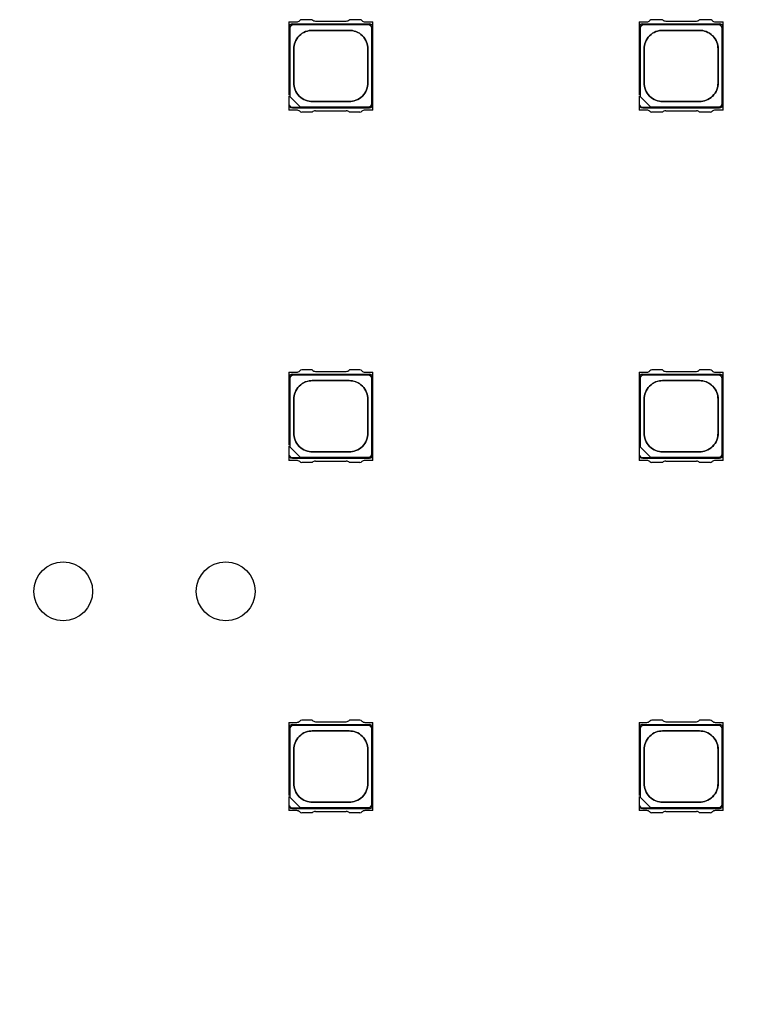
# Model space of a CAD drawing. Header units: millimetres. Extents: x 16 to 406, y 5 to 285.
# Tile 9 of 20: x 136 to 162, y 177 to 212. Entities that reach past the tile are written whole.
import ezdxf
from ezdxf.enums import TextEntityAlignment as Align

# ---------------------------------------------------------------- set-up
doc = ezdxf.new("R2010")
doc.units = ezdxf.units.MM
doc.layers.add('Default', color=7, linetype='Continuous')
doc.layers.add('RECLED_223X50MM_', color=7, linetype='Continuous')
doc.styles.add('SEACAD_Arial', font='arial.ttf')
doc.dimstyles.new('ISO', dxfattribs={"dimtxt": 3.5, "dimasz": 3.5, "dimexe": 1.75, "dimexo": 0, "dimgap": 0.875, "dimtad": 1, "dimtxsty": 'SEACAD_Arial', "dimblk1": '_SE_FILLED', "dimblk2": '_SE_FILLED', "dimsah": 1, "dimcen": 1.75, "dimadec": 0, "dimazin": 0, "dimtfac": 0.5, "dimtdec": 3, "dimtmove": 0, "dimatfit": 3, "dimfxl": 1, "dimarcsym": 0})

# ---------------------------------------------------------------- blocks, each defined once
blk = doc.blocks.new('SE')
at = {"layer": 'RECLED_223X50MM_', "color": 7, "linetype": 'Continuous'}
for p, q in [((145.126, 211.691), (145.126, 211.486)), ((145.126, 211.691), (145.408, 211.691)), ((145.256, 211.616), (147.996, 211.616)), ((147.961, 211.581), (145.291, 211.581)), ((145.964, 211.766), (145.587, 211.766)), ((146.076, 211.716), (147.176, 211.716)), ((147.666, 211.766), (147.288, 211.766)), ((147.844, 211.691), (148.126, 211.691)), ((148.126, 211.486), (148.126, 211.691)), ((157.626, 211.691), (157.626, 211.486)), ((157.626, 211.691), (157.908, 211.691)), ((157.756, 211.616), (160.496, 211.616)), ((160.461, 211.581), (157.791, 211.581)), ((158.464, 211.766), (158.087, 211.766)), ((158.576, 211.716), (159.676, 211.716)), ((160.166, 211.766), (159.788, 211.766)), ((160.344, 211.691), (160.626, 211.691)), ((160.626, 211.486), (160.626, 211.691)), ((145.126, 211.486), (145.126, 209.084)), ((145.161, 211.451), (145.161, 209.026)), ((148.091, 208.781), (148.091, 211.451)), ((148.126, 208.746), (148.126, 211.486)), ((157.626, 211.486), (157.626, 209.084)), ((157.661, 211.451), (157.661, 209.026)), ((160.591, 208.781), (160.591, 211.451)), ((160.626, 208.746), (160.626, 211.486)), ((145.126, 208.815), (145.126, 208.746)), ((145.126, 208.746), (145.126, 208.541)), ((145.161, 209.026), (145.14, 209.047)), ((145.536, 208.651), (145.161, 209.026)), ((148.126, 208.541), (148.126, 208.746)), ((157.626, 208.815), (157.626, 208.746)), ((157.626, 208.746), (157.626, 208.541)), ((157.661, 209.026), (157.64, 209.047)), ((158.036, 208.651), (157.661, 209.026)), ((160.626, 208.541), (160.626, 208.746)), ((145.408, 208.541), (145.126, 208.541)), ((145.255, 208.616), (148, 208.616)), ((145.536, 208.651), (147.961, 208.651)), ((145.557, 208.63), (145.536, 208.651)), ((145.964, 208.466), (145.587, 208.466)), ((146.076, 208.516), (147.176, 208.516)), ((147.666, 208.466), (147.288, 208.466)), ((148.126, 208.541), (147.844, 208.541)), ((157.908, 208.541), (157.626, 208.541)), ((157.755, 208.616), (160.5, 208.616)), ((158.036, 208.651), (160.461, 208.651)), ((158.057, 208.63), (158.036, 208.651)), ((158.464, 208.466), (158.087, 208.466)), ((158.576, 208.516), (159.676, 208.516)), ((160.166, 208.466), (159.788, 208.466)), ((160.626, 208.541), (160.344, 208.541)), ((145.964, 199.266), (145.587, 199.266)), ((146.076, 199.216), (147.176, 199.216)), ((147.666, 199.266), (147.288, 199.266)), ((158.464, 199.266), (158.087, 199.266)), ((158.576, 199.216), (159.676, 199.216)), ((160.166, 199.266), (159.788, 199.266)), ((145.126, 199.191), (145.126, 198.986)), ((145.126, 199.191), (145.408, 199.191)), ((145.126, 198.986), (145.126, 196.584)), ((145.161, 198.951), (145.161, 196.526)), ((145.256, 199.116), (147.996, 199.116)), ((147.961, 199.081), (145.291, 199.081)), ((147.844, 199.191), (148.126, 199.191)), ((148.091, 196.281), (148.091, 198.951)), ((148.126, 198.986), (148.126, 199.191)), ((148.126, 196.246), (148.126, 198.986)), ((157.626, 199.191), (157.626, 198.986)), ((157.626, 199.191), (157.908, 199.191)), ((157.626, 198.986), (157.626, 196.246)), ((157.661, 198.951), (157.661, 196.526)), ((157.756, 199.116), (160.496, 199.116)), ((160.461, 199.081), (157.791, 199.081)), ((160.344, 199.191), (160.626, 199.191)), ((160.591, 196.281), (160.591, 198.951)), ((160.626, 198.986), (160.626, 199.191)), ((160.626, 196.246), (160.626, 198.986)), ((145.161, 196.526), (145.14, 196.547)), ((145.536, 196.151), (145.161, 196.526)), ((157.661, 196.526), (157.64, 196.547)), ((158.036, 196.151), (157.661, 196.526)), ((145.126, 196.315), (145.126, 196.246)), ((145.126, 196.246), (145.126, 196.041)), ((145.255, 196.116), (148, 196.116)), ((145.536, 196.151), (147.961, 196.151)), ((145.557, 196.13), (145.536, 196.151)), ((148.126, 196.041), (148.126, 196.246)), ((157.626, 196.246), (157.626, 196.041)), ((157.755, 196.116), (160.5, 196.116)), ((158.036, 196.151), (160.461, 196.151)), ((158.057, 196.13), (158.036, 196.151)), ((160.626, 196.041), (160.626, 196.246)), ((145.408, 196.041), (145.126, 196.041)), ((145.964, 195.966), (145.587, 195.966)), ((146.076, 196.016), (147.176, 196.016)), ((147.666, 195.966), (147.288, 195.966)), ((148.126, 196.041), (147.844, 196.041)), ((157.908, 196.041), (157.626, 196.041)), ((158.464, 195.966), (158.087, 195.966)), ((158.576, 196.016), (159.676, 196.016)), ((160.166, 195.966), (159.788, 195.966)), ((160.626, 196.041), (160.344, 196.041)), ((145.126, 186.691), (145.126, 186.486)), ((145.126, 186.691), (145.408, 186.691)), ((145.256, 186.616), (147.996, 186.616)), ((147.961, 186.581), (145.291, 186.581)), ((145.964, 186.766), (145.587, 186.766)), ((146.076, 186.716), (147.176, 186.716)), ((147.666, 186.766), (147.288, 186.766)), ((147.844, 186.691), (148.126, 186.691)), ((148.126, 186.486), (148.126, 186.691)), ((157.626, 186.691), (157.626, 186.486)), ((157.626, 186.691), (157.908, 186.691)), ((157.756, 186.616), (160.496, 186.616)), ((160.461, 186.581), (157.791, 186.581)), ((158.464, 186.766), (158.087, 186.766)), ((158.576, 186.716), (159.676, 186.716)), ((160.166, 186.766), (159.788, 186.766)), ((160.344, 186.691), (160.626, 186.691)), ((160.626, 186.486), (160.626, 186.691)), ((145.126, 186.486), (145.126, 184.084)), ((145.161, 186.451), (145.161, 184.026)), ((148.091, 183.781), (148.091, 186.451)), ((148.126, 183.746), (148.126, 186.486)), ((157.626, 186.486), (157.626, 184.084)), ((157.661, 186.451), (157.661, 184.026)), ((160.591, 183.781), (160.591, 186.451)), ((160.626, 183.746), (160.626, 186.486)), ((145.126, 183.815), (145.126, 183.746)), ((145.161, 184.026), (145.14, 184.047)), ((145.536, 183.651), (145.161, 184.026)), ((157.626, 183.815), (157.626, 183.746)), ((157.661, 184.026), (157.64, 184.047)), ((158.036, 183.651), (157.661, 184.026)), ((145.126, 183.746), (145.126, 183.541)), ((145.408, 183.541), (145.126, 183.541)), ((145.255, 183.616), (148, 183.616)), ((145.536, 183.651), (147.961, 183.651)), ((145.557, 183.63), (145.536, 183.651)), ((145.964, 183.466), (145.587, 183.466)), ((146.076, 183.516), (147.176, 183.516)), ((147.666, 183.466), (147.288, 183.466)), ((148.126, 183.541), (147.844, 183.541)), ((148.126, 183.541), (148.126, 183.746)), ((157.626, 183.746), (157.626, 183.541)), ((157.908, 183.541), (157.626, 183.541)), ((157.755, 183.616), (160.5, 183.616)), ((158.036, 183.651), (160.461, 183.651)), ((158.057, 183.63), (158.036, 183.651)), ((158.464, 183.466), (158.087, 183.466)), ((158.576, 183.516), (159.676, 183.516)), ((160.166, 183.466), (159.788, 183.466)), ((160.626, 183.541), (160.344, 183.541)), ((160.626, 183.541), (160.626, 183.746))]:
    blk.add_line(p, q, dxfattribs=at)
for centre in [(137.076, 191.366), (142.876, 191.366)]:
    blk.add_circle(centre, 1.05, dxfattribs=at)
for centre, radius, start, end in [((145.258, 211.484), 0.132, 91.0089, 178.9911), ((145.408, 211.841), 0.15, 270, 315.573), ((145.587, 211.666), 0.1, 90, 135.573), ((146.076, 211.866), 0.15, 221.8103, 270), ((147.176, 211.866), 0.15, 270, 318.1897), ((147.666, 211.666), 0.1, 44.427, 90), ((147.844, 211.841), 0.15, 224.427, 270), ((147.994, 211.484), 0.132, 1.0089, 88.9911), ((157.758, 211.484), 0.132, 91.0089, 178.9911), ((157.908, 211.841), 0.15, 270, 315.573), ((158.087, 211.666), 0.1, 90, 135.573), ((158.576, 211.866), 0.15, 221.8103, 270), ((159.676, 211.866), 0.15, 270, 318.1897), ((160.166, 211.666), 0.1, 44.427, 90), ((160.344, 211.841), 0.15, 224.427, 270), ((160.494, 211.484), 0.132, 1.0089, 88.9911), ((145.258, 208.748), 0.132, 181.0181, 268.5406), ((147.994, 208.748), 0.133, 272.729, 358.9646), ((157.758, 208.748), 0.132, 181.0181, 268.5406), ((160.494, 208.748), 0.133, 272.729, 358.9646), ((145.408, 208.391), 0.15, 44.427, 90), ((145.587, 208.566), 0.1, 224.427, 270), ((146.076, 208.366), 0.15, 90, 138.1897), ((147.176, 208.366), 0.15, 41.8103, 90), ((147.666, 208.566), 0.1, 270, 315.573), ((147.844, 208.391), 0.15, 90, 135.573), ((157.908, 208.391), 0.15, 44.427, 90), ((158.087, 208.566), 0.1, 224.427, 270), ((158.576, 208.366), 0.15, 90, 138.1897), ((159.676, 208.366), 0.15, 41.8103, 90), ((160.166, 208.566), 0.1, 270, 315.573), ((160.344, 208.391), 0.15, 90, 135.573), ((145.408, 199.341), 0.15, 270, 315.573), ((145.587, 199.166), 0.1, 90, 135.573), ((146.076, 199.366), 0.15, 221.8103, 270), ((147.176, 199.366), 0.15, 270, 318.1897), ((147.666, 199.166), 0.1, 44.427, 90), ((147.844, 199.341), 0.15, 224.427, 270), ((157.908, 199.341), 0.15, 270, 315.573), ((158.087, 199.166), 0.1, 90, 135.573), ((158.576, 199.366), 0.15, 221.8103, 270), ((159.676, 199.366), 0.15, 270, 318.1897), ((160.166, 199.166), 0.1, 44.427, 90), ((160.344, 199.341), 0.15, 224.427, 270), ((145.258, 198.984), 0.132, 91.0089, 178.9911), ((147.994, 198.984), 0.132, 1.0089, 88.9911), ((157.758, 198.984), 0.132, 91.0089, 178.9911), ((160.494, 198.984), 0.132, 1.0089, 88.9911), ((145.258, 196.248), 0.132, 181.0181, 268.5406), ((147.994, 196.248), 0.133, 272.729, 358.9646), ((157.758, 196.248), 0.132, 181.0181, 268.5406), ((160.494, 196.248), 0.133, 272.729, 358.9646), ((145.408, 195.891), 0.15, 44.427, 90), ((145.587, 196.066), 0.1, 224.427, 270), ((146.076, 195.866), 0.15, 90, 138.1897), ((147.176, 195.866), 0.15, 41.8103, 90), ((147.666, 196.066), 0.1, 270, 315.573), ((147.844, 195.891), 0.15, 90, 135.573), ((157.908, 195.891), 0.15, 44.427, 90), ((158.087, 196.066), 0.1, 224.427, 270), ((158.576, 195.866), 0.15, 90, 138.1897), ((159.676, 195.866), 0.15, 41.8103, 90), ((160.166, 196.066), 0.1, 270, 315.573), ((160.344, 195.891), 0.15, 90, 135.573), ((145.258, 186.484), 0.132, 91.0089, 178.9911), ((145.408, 186.841), 0.15, 270, 315.573), ((145.587, 186.666), 0.1, 90, 135.573), ((146.076, 186.866), 0.15, 221.8103, 270), ((147.176, 186.866), 0.15, 270, 318.1897), ((147.666, 186.666), 0.1, 44.427, 90), ((147.844, 186.841), 0.15, 224.427, 270), ((147.994, 186.484), 0.132, 1.0089, 88.9911), ((157.758, 186.484), 0.132, 91.0089, 178.9911), ((157.908, 186.841), 0.15, 270, 315.573), ((158.087, 186.666), 0.1, 90, 135.573), ((158.576, 186.866), 0.15, 221.8103, 270), ((159.676, 186.866), 0.15, 270, 318.1897), ((160.166, 186.666), 0.1, 44.427, 90), ((160.344, 186.841), 0.15, 224.427, 270), ((160.494, 186.484), 0.132, 1.0089, 88.9911), ((145.258, 183.748), 0.132, 181.0181, 268.5406), ((145.408, 183.391), 0.15, 44.427, 90), ((145.587, 183.566), 0.1, 224.427, 270), ((146.076, 183.366), 0.15, 90, 138.1897), ((147.176, 183.366), 0.15, 41.8103, 90), ((147.666, 183.566), 0.1, 270, 315.573), ((147.844, 183.391), 0.15, 90, 135.573), ((147.994, 183.748), 0.133, 272.729, 358.9646), ((157.758, 183.748), 0.132, 181.0181, 268.5406), ((157.908, 183.391), 0.15, 44.427, 90), ((158.087, 183.566), 0.1, 224.427, 270), ((158.576, 183.366), 0.15, 90, 138.1897), ((159.676, 183.366), 0.15, 41.8103, 90), ((160.166, 183.566), 0.1, 270, 315.573), ((160.344, 183.391), 0.15, 90, 135.573), ((160.494, 183.748), 0.133, 272.729, 358.9646)]:
    blk.add_arc(centre, radius, start, end, dxfattribs=at)
for points, degree, knots in [([(145.291, 211.581), (145.238, 211.581), (145.199, 211.543), (145.161, 211.505), (145.161, 211.451)], 2, [0, 0, 0, 0.5, 0.5, 1, 1, 1]), ([(148.091, 211.451), (148.091, 211.504), (148.053, 211.543), (148.015, 211.581), (147.961, 211.581)], 2, [0, 0, 0, 0.5, 0.5, 1, 1, 1]), ([(157.791, 211.581), (157.738, 211.581), (157.699, 211.543), (157.661, 211.505), (157.661, 211.451)], 2, [0, 0, 0, 0.5, 0.5, 1, 1, 1]), ([(160.591, 211.451), (160.591, 211.504), (160.553, 211.543), (160.515, 211.581), (160.461, 211.581)], 2, [0, 0, 0, 0.5, 0.5, 1, 1, 1]), ([(147.946, 209.506), (147.946, 209.619), (147.946, 209.826), (147.946, 210.116), (147.946, 210.406), (147.946, 210.613), (147.946, 210.801), (147.921, 210.965), (147.768, 211.208), (147.524, 211.361), (147.361, 211.386), (147.164, 211.386), (146.941, 211.386), (146.626, 211.386), (146.311, 211.386), (146.088, 211.386), (145.891, 211.386), (145.728, 211.361), (145.485, 211.208), (145.331, 210.965), (145.306, 210.801), (145.306, 210.613), (145.306, 210.406), (145.306, 210.116), (145.306, 209.826), (145.306, 209.619), (145.306, 209.431), (145.331, 209.267), (145.485, 209.024), (145.728, 208.871), (145.891, 208.846), (146.088, 208.846), (146.311, 208.846), (146.626, 208.846), (146.941, 208.846), (147.164, 208.846), (147.361, 208.846), (147.524, 208.871), (147.768, 209.024), (147.921, 209.267), (147.946, 209.431), (147.946, 209.506)], 3, [0, 0, 0, 0, 0.036742, 0.073484, 0.110226, 0.146967, 0.146967, 0.171271, 0.195574, 0.219877, 0.244181, 0.244181, 0.283832, 0.323484, 0.363135, 0.402787, 0.402787, 0.42709, 0.451393, 0.475697, 0.5, 0.5, 0.536742, 0.573484, 0.610226, 0.646967, 0.646967, 0.671271, 0.695574, 0.719877, 0.744181, 0.744181, 0.783832, 0.823484, 0.863135, 0.902787, 0.902787, 0.92709, 0.951393, 0.975697, 1, 1, 1, 1]), ([(147.945, 209.506), (147.945, 209.431), (147.92, 209.267), (147.767, 209.024), (147.524, 208.872), (147.361, 208.847), (147.165, 208.847), (146.941, 208.847), (146.626, 208.847), (146.311, 208.847), (146.088, 208.847), (145.891, 208.847), (145.728, 208.872), (145.485, 209.024), (145.333, 209.267), (145.307, 209.431), (145.307, 209.619), (145.307, 209.825), (145.307, 210.116), (145.307, 210.407), (145.307, 210.613), (145.307, 210.801), (145.333, 210.965), (145.485, 211.207), (145.728, 211.36), (145.891, 211.385), (146.088, 211.385), (146.311, 211.385), (146.626, 211.385), (146.941, 211.385), (147.165, 211.385), (147.361, 211.385), (147.524, 211.36), (147.767, 211.207), (147.92, 210.965), (147.945, 210.801), (147.945, 210.613), (147.945, 210.407), (147.945, 210.116), (147.945, 209.825), (147.945, 209.619), (147.945, 209.506)], 3, [0, 0, 0, 0, 0.024303, 0.048607, 0.07291, 0.097213, 0.097213, 0.136865, 0.176516, 0.216168, 0.255819, 0.255819, 0.280123, 0.304426, 0.328729, 0.353033, 0.353033, 0.389774, 0.426516, 0.463258, 0.5, 0.5, 0.524303, 0.548607, 0.57291, 0.597213, 0.597213, 0.636865, 0.676516, 0.716168, 0.755819, 0.755819, 0.780123, 0.804426, 0.828729, 0.853033, 0.853033, 0.889774, 0.926516, 0.963258, 1, 1, 1, 1]), ([(160.446, 209.506), (160.446, 209.619), (160.446, 209.826), (160.446, 210.116), (160.446, 210.406), (160.446, 210.613), (160.446, 210.801), (160.421, 210.965), (160.268, 211.208), (160.024, 211.361), (159.861, 211.386), (159.664, 211.386), (159.441, 211.386), (159.126, 211.386), (158.811, 211.386), (158.588, 211.386), (158.391, 211.386), (158.228, 211.361), (157.985, 211.208), (157.831, 210.965), (157.806, 210.801), (157.806, 210.613), (157.806, 210.406), (157.806, 210.116), (157.806, 209.826), (157.806, 209.619), (157.806, 209.431), (157.831, 209.267), (157.985, 209.024), (158.228, 208.871), (158.391, 208.846), (158.588, 208.846), (158.811, 208.846), (159.126, 208.846), (159.441, 208.846), (159.664, 208.846), (159.861, 208.846), (160.024, 208.871), (160.268, 209.024), (160.421, 209.267), (160.446, 209.431), (160.446, 209.506)], 3, [0, 0, 0, 0, 0.036742, 0.073484, 0.110226, 0.146967, 0.146967, 0.171271, 0.195574, 0.219877, 0.244181, 0.244181, 0.283832, 0.323484, 0.363135, 0.402787, 0.402787, 0.42709, 0.451393, 0.475697, 0.5, 0.5, 0.536742, 0.573484, 0.610226, 0.646967, 0.646967, 0.671271, 0.695574, 0.719877, 0.744181, 0.744181, 0.783832, 0.823484, 0.863135, 0.902787, 0.902787, 0.92709, 0.951393, 0.975697, 1, 1, 1, 1]), ([(160.445, 209.506), (160.445, 209.431), (160.42, 209.267), (160.267, 209.024), (160.024, 208.872), (159.861, 208.847), (159.665, 208.847), (159.441, 208.847), (159.126, 208.847), (158.811, 208.847), (158.588, 208.847), (158.391, 208.847), (158.228, 208.872), (157.985, 209.024), (157.833, 209.267), (157.807, 209.431), (157.807, 209.619), (157.807, 209.825), (157.807, 210.116), (157.807, 210.407), (157.807, 210.613), (157.807, 210.801), (157.833, 210.965), (157.985, 211.207), (158.228, 211.36), (158.391, 211.385), (158.588, 211.385), (158.811, 211.385), (159.126, 211.385), (159.441, 211.385), (159.665, 211.385), (159.861, 211.385), (160.024, 211.36), (160.267, 211.207), (160.42, 210.965), (160.445, 210.801), (160.445, 210.613), (160.445, 210.407), (160.445, 210.116), (160.445, 209.825), (160.445, 209.619), (160.445, 209.506)], 3, [0, 0, 0, 0, 0.024303, 0.048607, 0.07291, 0.097213, 0.097213, 0.136865, 0.176516, 0.216168, 0.255819, 0.255819, 0.280123, 0.304426, 0.328729, 0.353033, 0.353033, 0.389774, 0.426516, 0.463258, 0.5, 0.5, 0.524303, 0.548607, 0.57291, 0.597213, 0.597213, 0.636865, 0.676516, 0.716168, 0.755819, 0.755819, 0.780123, 0.804426, 0.828729, 0.853033, 0.853033, 0.889774, 0.926516, 0.963258, 1, 1, 1, 1]), ([(145.557, 208.63), (145.515, 208.63), (145.472, 208.63), (145.369, 208.63), (145.308, 208.621), (145.188, 208.642), (145.14, 208.699), (145.14, 208.76), (145.14, 208.856), (145.14, 208.951), (145.14, 209.047)], 3, [0, 0, 0, 0, 0.163329, 0.163329, 0.397391, 0.397391, 0.631454, 0.631454, 0.631454, 1, 1, 1, 1]), ([(147.961, 208.651), (148.015, 208.651), (148.053, 208.689), (148.091, 208.727), (148.091, 208.781)], 2, [0, 0, 0, 0.5, 0.5, 1, 1, 1]), ([(158.057, 208.63), (158.015, 208.63), (157.972, 208.63), (157.869, 208.63), (157.808, 208.621), (157.688, 208.642), (157.64, 208.699), (157.64, 208.76), (157.64, 208.856), (157.64, 208.951), (157.64, 209.047)], 3, [0, 0, 0, 0, 0.163329, 0.163329, 0.397391, 0.397391, 0.631454, 0.631454, 0.631454, 1, 1, 1, 1]), ([(160.461, 208.651), (160.515, 208.651), (160.553, 208.689), (160.591, 208.727), (160.591, 208.781)], 2, [0, 0, 0, 0.5, 0.5, 1, 1, 1]), ([(145.291, 199.081), (145.238, 199.081), (145.199, 199.043), (145.161, 199.005), (145.161, 198.951)], 2, [0, 0, 0, 0.5, 0.5, 1, 1, 1]), ([(147.946, 197.006), (147.946, 197.119), (147.946, 197.326), (147.946, 197.616), (147.946, 197.906), (147.946, 198.113), (147.946, 198.301), (147.921, 198.465), (147.768, 198.708), (147.524, 198.861), (147.361, 198.886), (147.164, 198.886), (146.941, 198.886), (146.626, 198.886), (146.311, 198.886), (146.088, 198.886), (145.891, 198.886), (145.728, 198.861), (145.485, 198.708), (145.331, 198.465), (145.306, 198.301), (145.306, 198.113), (145.306, 197.906), (145.306, 197.616), (145.306, 197.326), (145.306, 197.119), (145.306, 196.931), (145.331, 196.767), (145.485, 196.524), (145.728, 196.371), (145.891, 196.346), (146.088, 196.346), (146.311, 196.346), (146.626, 196.346), (146.941, 196.346), (147.164, 196.346), (147.361, 196.346), (147.524, 196.371), (147.768, 196.524), (147.921, 196.767), (147.946, 196.931), (147.946, 197.006)], 3, [0, 0, 0, 0, 0.036742, 0.073484, 0.110226, 0.146967, 0.146967, 0.171271, 0.195574, 0.219877, 0.244181, 0.244181, 0.283832, 0.323484, 0.363135, 0.402787, 0.402787, 0.42709, 0.451393, 0.475697, 0.5, 0.5, 0.536742, 0.573484, 0.610226, 0.646967, 0.646967, 0.671271, 0.695574, 0.719877, 0.744181, 0.744181, 0.783832, 0.823484, 0.863135, 0.902787, 0.902787, 0.92709, 0.951393, 0.975697, 1, 1, 1, 1]), ([(147.945, 197.006), (147.945, 196.931), (147.92, 196.767), (147.767, 196.524), (147.524, 196.372), (147.361, 196.347), (147.165, 196.347), (146.941, 196.347), (146.626, 196.347), (146.311, 196.347), (146.088, 196.347), (145.891, 196.347), (145.728, 196.372), (145.485, 196.524), (145.333, 196.767), (145.307, 196.931), (145.307, 197.119), (145.307, 197.325), (145.307, 197.616), (145.307, 197.907), (145.307, 198.113), (145.307, 198.301), (145.333, 198.465), (145.485, 198.707), (145.728, 198.86), (145.891, 198.885), (146.088, 198.885), (146.311, 198.885), (146.626, 198.885), (146.941, 198.885), (147.165, 198.885), (147.361, 198.885), (147.524, 198.86), (147.767, 198.707), (147.92, 198.465), (147.945, 198.301), (147.945, 198.113), (147.945, 197.907), (147.945, 197.616), (147.945, 197.325), (147.945, 197.119), (147.945, 197.006)], 3, [0, 0, 0, 0, 0.024303, 0.048607, 0.07291, 0.097213, 0.097213, 0.136865, 0.176516, 0.216168, 0.255819, 0.255819, 0.280123, 0.304426, 0.328729, 0.353033, 0.353033, 0.389774, 0.426516, 0.463258, 0.5, 0.5, 0.524303, 0.548607, 0.57291, 0.597213, 0.597213, 0.636865, 0.676516, 0.716168, 0.755819, 0.755819, 0.780123, 0.804426, 0.828729, 0.853033, 0.853033, 0.889774, 0.926516, 0.963258, 1, 1, 1, 1]), ([(148.091, 198.951), (148.091, 199.004), (148.053, 199.043), (148.015, 199.081), (147.961, 199.081)], 2, [0, 0, 0, 0.5, 0.5, 1, 1, 1]), ([(157.791, 199.081), (157.738, 199.081), (157.699, 199.043), (157.661, 199.005), (157.661, 198.951)], 2, [0, 0, 0, 0.5, 0.5, 1, 1, 1]), ([(160.446, 197.006), (160.446, 197.119), (160.446, 197.326), (160.446, 197.616), (160.446, 197.906), (160.446, 198.113), (160.446, 198.301), (160.421, 198.465), (160.268, 198.708), (160.024, 198.861), (159.861, 198.886), (159.664, 198.886), (159.441, 198.886), (159.126, 198.886), (158.811, 198.886), (158.588, 198.886), (158.391, 198.886), (158.228, 198.861), (157.985, 198.708), (157.831, 198.465), (157.806, 198.301), (157.806, 198.113), (157.806, 197.906), (157.806, 197.616), (157.806, 197.326), (157.806, 197.119), (157.806, 196.931), (157.831, 196.767), (157.985, 196.524), (158.228, 196.371), (158.391, 196.346), (158.588, 196.346), (158.811, 196.346), (159.126, 196.346), (159.441, 196.346), (159.664, 196.346), (159.861, 196.346), (160.024, 196.371), (160.268, 196.524), (160.421, 196.767), (160.446, 196.931), (160.446, 197.006)], 3, [0, 0, 0, 0, 0.036742, 0.073484, 0.110226, 0.146967, 0.146967, 0.171271, 0.195574, 0.219877, 0.244181, 0.244181, 0.283832, 0.323484, 0.363135, 0.402787, 0.402787, 0.42709, 0.451393, 0.475697, 0.5, 0.5, 0.536742, 0.573484, 0.610226, 0.646967, 0.646967, 0.671271, 0.695574, 0.719877, 0.744181, 0.744181, 0.783832, 0.823484, 0.863135, 0.902787, 0.902787, 0.92709, 0.951393, 0.975697, 1, 1, 1, 1]), ([(160.445, 197.006), (160.445, 196.931), (160.42, 196.767), (160.267, 196.524), (160.024, 196.372), (159.861, 196.347), (159.665, 196.347), (159.441, 196.347), (159.126, 196.347), (158.811, 196.347), (158.588, 196.347), (158.391, 196.347), (158.228, 196.372), (157.985, 196.524), (157.833, 196.767), (157.807, 196.931), (157.807, 197.119), (157.807, 197.325), (157.807, 197.616), (157.807, 197.907), (157.807, 198.113), (157.807, 198.301), (157.833, 198.465), (157.985, 198.707), (158.228, 198.86), (158.391, 198.885), (158.588, 198.885), (158.811, 198.885), (159.126, 198.885), (159.441, 198.885), (159.665, 198.885), (159.861, 198.885), (160.024, 198.86), (160.267, 198.707), (160.42, 198.465), (160.445, 198.301), (160.445, 198.113), (160.445, 197.907), (160.445, 197.616), (160.445, 197.325), (160.445, 197.119), (160.445, 197.006)], 3, [0, 0, 0, 0, 0.024303, 0.048607, 0.07291, 0.097213, 0.097213, 0.136865, 0.176516, 0.216168, 0.255819, 0.255819, 0.280123, 0.304426, 0.328729, 0.353033, 0.353033, 0.389774, 0.426516, 0.463258, 0.5, 0.5, 0.524303, 0.548607, 0.57291, 0.597213, 0.597213, 0.636865, 0.676516, 0.716168, 0.755819, 0.755819, 0.780123, 0.804426, 0.828729, 0.853033, 0.853033, 0.889774, 0.926516, 0.963258, 1, 1, 1, 1]), ([(160.591, 198.951), (160.591, 199.004), (160.553, 199.043), (160.515, 199.081), (160.461, 199.081)], 2, [0, 0, 0, 0.5, 0.5, 1, 1, 1]), ([(145.557, 196.13), (145.515, 196.13), (145.472, 196.13), (145.369, 196.13), (145.308, 196.121), (145.188, 196.142), (145.14, 196.199), (145.14, 196.26), (145.14, 196.356), (145.14, 196.451), (145.14, 196.547)], 3, [0, 0, 0, 0, 0.163329, 0.163329, 0.397391, 0.397391, 0.631454, 0.631454, 0.631454, 1, 1, 1, 1]), ([(158.057, 196.13), (158.015, 196.13), (157.972, 196.13), (157.869, 196.13), (157.808, 196.121), (157.688, 196.142), (157.64, 196.199), (157.64, 196.26), (157.64, 196.356), (157.64, 196.451), (157.64, 196.547)], 3, [0, 0, 0, 0, 0.163329, 0.163329, 0.397391, 0.397391, 0.631454, 0.631454, 0.631454, 1, 1, 1, 1]), ([(147.961, 196.151), (148.015, 196.151), (148.053, 196.189), (148.091, 196.227), (148.091, 196.281)], 2, [0, 0, 0, 0.5, 0.5, 1, 1, 1]), ([(160.461, 196.151), (160.515, 196.151), (160.553, 196.189), (160.591, 196.227), (160.591, 196.281)], 2, [0, 0, 0, 0.5, 0.5, 1, 1, 1]), ([(145.291, 186.581), (145.238, 186.581), (145.199, 186.543), (145.161, 186.505), (145.161, 186.451)], 2, [0, 0, 0, 0.5, 0.5, 1, 1, 1]), ([(148.091, 186.451), (148.091, 186.504), (148.053, 186.543), (148.015, 186.581), (147.961, 186.581)], 2, [0, 0, 0, 0.5, 0.5, 1, 1, 1]), ([(157.791, 186.581), (157.738, 186.581), (157.699, 186.543), (157.661, 186.505), (157.661, 186.451)], 2, [0, 0, 0, 0.5, 0.5, 1, 1, 1]), ([(160.591, 186.451), (160.591, 186.504), (160.553, 186.543), (160.515, 186.581), (160.461, 186.581)], 2, [0, 0, 0, 0.5, 0.5, 1, 1, 1]), ([(147.946, 184.506), (147.946, 184.619), (147.946, 184.826), (147.946, 185.116), (147.946, 185.406), (147.946, 185.613), (147.946, 185.801), (147.921, 185.965), (147.768, 186.208), (147.524, 186.361), (147.361, 186.386), (147.164, 186.386), (146.941, 186.386), (146.626, 186.386), (146.311, 186.386), (146.088, 186.386), (145.891, 186.386), (145.728, 186.361), (145.485, 186.208), (145.331, 185.965), (145.306, 185.801), (145.306, 185.613), (145.306, 185.406), (145.306, 185.116), (145.306, 184.826), (145.306, 184.619), (145.306, 184.431), (145.331, 184.267), (145.485, 184.024), (145.728, 183.871), (145.891, 183.846), (146.088, 183.846), (146.311, 183.846), (146.626, 183.846), (146.941, 183.846), (147.164, 183.846), (147.361, 183.846), (147.524, 183.871), (147.768, 184.024), (147.921, 184.267), (147.946, 184.431), (147.946, 184.506)], 3, [0, 0, 0, 0, 0.036742, 0.073484, 0.110226, 0.146967, 0.146967, 0.171271, 0.195574, 0.219877, 0.244181, 0.244181, 0.283832, 0.323484, 0.363135, 0.402787, 0.402787, 0.42709, 0.451393, 0.475697, 0.5, 0.5, 0.536742, 0.573484, 0.610226, 0.646967, 0.646967, 0.671271, 0.695574, 0.719877, 0.744181, 0.744181, 0.783832, 0.823484, 0.863135, 0.902787, 0.902787, 0.92709, 0.951393, 0.975697, 1, 1, 1, 1]), ([(147.945, 184.506), (147.945, 184.431), (147.92, 184.267), (147.767, 184.024), (147.524, 183.872), (147.361, 183.847), (147.165, 183.847), (146.941, 183.847), (146.626, 183.847), (146.311, 183.847), (146.088, 183.847), (145.891, 183.847), (145.728, 183.872), (145.485, 184.024), (145.333, 184.267), (145.307, 184.431), (145.307, 184.619), (145.307, 184.825), (145.307, 185.116), (145.307, 185.407), (145.307, 185.613), (145.307, 185.801), (145.333, 185.965), (145.485, 186.207), (145.728, 186.36), (145.891, 186.385), (146.088, 186.385), (146.311, 186.385), (146.626, 186.385), (146.941, 186.385), (147.165, 186.385), (147.361, 186.385), (147.524, 186.36), (147.767, 186.207), (147.92, 185.965), (147.945, 185.801), (147.945, 185.613), (147.945, 185.407), (147.945, 185.116), (147.945, 184.825), (147.945, 184.619), (147.945, 184.506)], 3, [0, 0, 0, 0, 0.024303, 0.048607, 0.07291, 0.097213, 0.097213, 0.136865, 0.176516, 0.216168, 0.255819, 0.255819, 0.280123, 0.304426, 0.328729, 0.353033, 0.353033, 0.389774, 0.426516, 0.463258, 0.5, 0.5, 0.524303, 0.548607, 0.57291, 0.597213, 0.597213, 0.636865, 0.676516, 0.716168, 0.755819, 0.755819, 0.780123, 0.804426, 0.828729, 0.853033, 0.853033, 0.889774, 0.926516, 0.963258, 1, 1, 1, 1]), ([(160.446, 184.506), (160.446, 184.619), (160.446, 184.826), (160.446, 185.116), (160.446, 185.406), (160.446, 185.613), (160.446, 185.801), (160.421, 185.965), (160.268, 186.208), (160.024, 186.361), (159.861, 186.386), (159.664, 186.386), (159.441, 186.386), (159.126, 186.386), (158.811, 186.386), (158.588, 186.386), (158.391, 186.386), (158.228, 186.361), (157.985, 186.208), (157.831, 185.965), (157.806, 185.801), (157.806, 185.613), (157.806, 185.406), (157.806, 185.116), (157.806, 184.826), (157.806, 184.619), (157.806, 184.431), (157.831, 184.267), (157.985, 184.024), (158.228, 183.871), (158.391, 183.846), (158.588, 183.846), (158.811, 183.846), (159.126, 183.846), (159.441, 183.846), (159.664, 183.846), (159.861, 183.846), (160.024, 183.871), (160.268, 184.024), (160.421, 184.267), (160.446, 184.431), (160.446, 184.506)], 3, [0, 0, 0, 0, 0.036742, 0.073484, 0.110226, 0.146967, 0.146967, 0.171271, 0.195574, 0.219877, 0.244181, 0.244181, 0.283832, 0.323484, 0.363135, 0.402787, 0.402787, 0.42709, 0.451393, 0.475697, 0.5, 0.5, 0.536742, 0.573484, 0.610226, 0.646967, 0.646967, 0.671271, 0.695574, 0.719877, 0.744181, 0.744181, 0.783832, 0.823484, 0.863135, 0.902787, 0.902787, 0.92709, 0.951393, 0.975697, 1, 1, 1, 1]), ([(160.445, 184.506), (160.445, 184.431), (160.42, 184.267), (160.267, 184.024), (160.024, 183.872), (159.861, 183.847), (159.665, 183.847), (159.441, 183.847), (159.126, 183.847), (158.811, 183.847), (158.588, 183.847), (158.391, 183.847), (158.228, 183.872), (157.985, 184.024), (157.833, 184.267), (157.807, 184.431), (157.807, 184.619), (157.807, 184.825), (157.807, 185.116), (157.807, 185.407), (157.807, 185.613), (157.807, 185.801), (157.833, 185.965), (157.985, 186.207), (158.228, 186.36), (158.391, 186.385), (158.588, 186.385), (158.811, 186.385), (159.126, 186.385), (159.441, 186.385), (159.665, 186.385), (159.861, 186.385), (160.024, 186.36), (160.267, 186.207), (160.42, 185.965), (160.445, 185.801), (160.445, 185.613), (160.445, 185.407), (160.445, 185.116), (160.445, 184.825), (160.445, 184.619), (160.445, 184.506)], 3, [0, 0, 0, 0, 0.024303, 0.048607, 0.07291, 0.097213, 0.097213, 0.136865, 0.176516, 0.216168, 0.255819, 0.255819, 0.280123, 0.304426, 0.328729, 0.353033, 0.353033, 0.389774, 0.426516, 0.463258, 0.5, 0.5, 0.524303, 0.548607, 0.57291, 0.597213, 0.597213, 0.636865, 0.676516, 0.716168, 0.755819, 0.755819, 0.780123, 0.804426, 0.828729, 0.853033, 0.853033, 0.889774, 0.926516, 0.963258, 1, 1, 1, 1]), ([(145.557, 183.63), (145.515, 183.63), (145.472, 183.63), (145.369, 183.63), (145.308, 183.621), (145.188, 183.642), (145.14, 183.699), (145.14, 183.76), (145.14, 183.856), (145.14, 183.951), (145.14, 184.047)], 3, [0, 0, 0, 0, 0.163329, 0.163329, 0.397391, 0.397391, 0.631454, 0.631454, 0.631454, 1, 1, 1, 1]), ([(147.961, 183.651), (148.015, 183.651), (148.053, 183.689), (148.091, 183.727), (148.091, 183.781)], 2, [0, 0, 0, 0.5, 0.5, 1, 1, 1]), ([(158.057, 183.63), (158.015, 183.63), (157.972, 183.63), (157.869, 183.63), (157.808, 183.621), (157.688, 183.642), (157.64, 183.699), (157.64, 183.76), (157.64, 183.856), (157.64, 183.951), (157.64, 184.047)], 3, [0, 0, 0, 0, 0.163329, 0.163329, 0.397391, 0.397391, 0.631454, 0.631454, 0.631454, 1, 1, 1, 1]), ([(160.461, 183.651), (160.515, 183.651), (160.553, 183.689), (160.591, 183.727), (160.591, 183.781)], 2, [0, 0, 0, 0.5, 0.5, 1, 1, 1])]:
    blk.add_open_spline(points, degree=degree, knots=knots, dxfattribs=at)
blk = doc.blocks.new('DMBLK3')
at = {"layer": 'Default', "linetype": 'Continuous'}
for points in [[(118.076, 153.163), (118.076, 154.329), (114.576, 153.746)], [(161.876, 153.163), (165.376, 153.746), (161.876, 154.329)]]:
    blk.add_hatch(color=7, dxfattribs=at).paths.add_polyline_path(points)
at = {"layer": 'Default', "color": 7, "linetype": 'Continuous'}
for p, q in [((114.576, 191.366), (114.576, 151.996)), ((165.376, 191.366), (165.376, 151.996)), ((114.576, 153.746), (165.376, 153.746))]:
    blk.add_line(p, q, dxfattribs=at)
at = {"layer": 'Default', "color": 7, "linetype": 'Continuous', "style": 'SEACAD_Arial'}
blk.add_text('50,8', height=3.5, dxfattribs=at).set_placement((135.183, 158.121), align=Align.TOP_LEFT)
blk = doc.blocks.new('_SE_FILLED')
at = {"color": 0}
blk.add_line((0, 0), (-1, 0), dxfattribs=at)
blk.add_solid([(0, 0), (-1, -0.1665), (-1, 0.1665), (0, 0)], dxfattribs=at)

msp = doc.modelspace()

# ---------------------------------------------------------------- block references
at = {"layer": 'Default'}
msp.add_blockref('SE', (0, 0), dxfattribs=at)

# ---------------------------------------------------------------- dimensions: what is measured, and where the dimension line sits
at = {"layer": 'Default', "color": 7, "linetype": 'Continuous'}
dim = msp.add_linear_dim(base=(114.576, 153.746), p1=(114.576, 191.366), p2=(165.376, 191.366), angle=0, text='\\A1;<>', dimstyle='ISO', dxfattribs=at)
dim.commit()
dim.dimension.update_dxf_attribs({"geometry": 'DMBLK3', "text_midpoint": (139.976, 153.746), "dimtype": 161})

doc.saveas('drawing.dxf')
